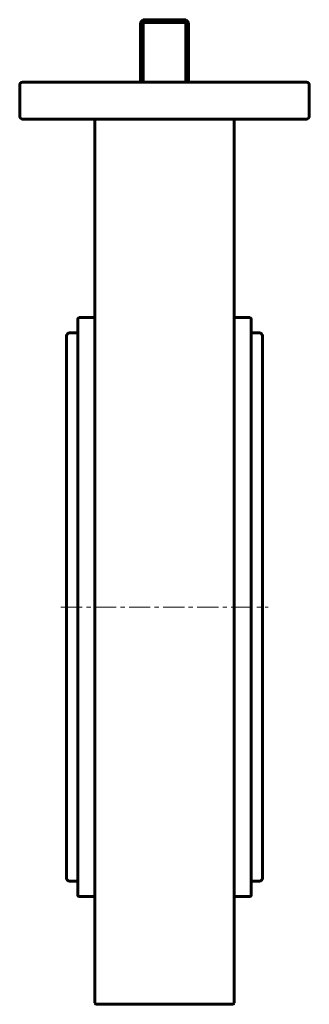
# Model space of a CAD drawing. Header units: millimetres. Extents: x -51 to 51, y -174 to 174.
import ezdxf

# ---------------------------------------------------------------- set-up
doc = ezdxf.new("R2010")
doc.units = ezdxf.units.MM
doc.linetypes.add('K5LT_AXLED', pattern=[12, 7.5, -1.5, 1.5, -1.5])
doc.linetypes.add('K5LT_BASIC', pattern=[0])
doc.layers.add('Системный слой (1)', color=7, linetype='Continuous', true_color=0x6c6c6c)

# ---------------------------------------------------------------- blocks, each defined once
blk = doc.blocks.new('U0')
at = {"layer": 'Системный слой (1)', "color": 143, "linetype": 'K5LT_BASIC', "lineweight": 60, "true_color": 0x33acca}
for p, q in [((30.5, -33.5), (30.5, 68)), ((30.5, -135), (30.5, -33.5))]:
    blk.add_line(p, q, dxfattribs=at)
blk = doc.blocks.new('U1')
at = {"layer": 'Системный слой (1)', "color": 143, "linetype": 'K5LT_BASIC', "lineweight": 60, "true_color": 0x33acca}
for p, q in [((-30.5, 63.1), (-33.5, 63.1)), ((33.5, 63.1), (30.5, 63.1))]:
    blk.add_line(p, q, dxfattribs=at)
blk = doc.blocks.new('U2')
at = {"layer": 'Системный слой (1)', "color": 143, "linetype": 'K5LT_BASIC', "lineweight": 60, "true_color": 0x33acca}
for p, q in [((-30.5, -130.1), (-33.5, -130.1)), ((33.5, -130.1), (30.5, -130.1))]:
    blk.add_line(p, q, dxfattribs=at)
blk = doc.blocks.new('U3')
at = {"layer": 'Системный слой (1)', "color": 143, "linetype": 'K5LT_BASIC', "lineweight": 60, "true_color": 0x33acca}
for p, q in [((34.5, -33.5), (34.5, 62.1)), ((34.5, -129.1), (34.5, -33.5))]:
    blk.add_line(p, q, dxfattribs=at)

msp = doc.modelspace()

# ---------------------------------------------------------------- linework, layer by layer
at = {"layer": 'Системный слой (1)', "color": 143, "linetype": 'K5LT_BASIC', "lineweight": 60, "true_color": 0x33acca}
for p, q in [((-7.5, 173.5), (-8.5, 172.5)), ((-7.5, 173.5), (-7.5, 172.5)), ((-7.5, 173.5), (7.5, 173.5)), ((7.5, 173.5), (7.5, 172.5)), ((7.5, 173.5), (8.5, 172.5)), ((-7.5, 172.5), (-8.5, 172.5)), ((-8.5, 151.5), (-8.5, 172.5)), ((-7.5, 172.5), (7.5, 172.5)), ((-7.5, 151.5), (-7.5, 172.5)), ((8.5, 172.5), (7.5, 172.5)), ((7.5, 151.5), (7.5, 172.5)), ((8.5, 151.5), (8.5, 172.5)), ((-51, 150.5), (-51, 139.5)), ((-49.41, 151.5), (-50, 151.5)), ((49.41, 151.5), (-49.41, 151.5)), ((50, 151.5), (49.41, 151.5)), ((51, 139.5), (51, 150.5)), ((-50, 138.5), (-49.41, 138.5)), ((-49.41, 138.5), (49.41, 138.5)), ((-24.5, 138.5), (-24.5, 78.92)), ((24.5, 78.92), (24.5, 138.5)), ((49.41, 138.5), (50, 138.5)), ((-24.5, 78.92), (-24.5, 77.61)), ((-24.5, 77.61), (-24.5, -173)), ((24.5, 77.61), (24.5, 78.92)), ((24.5, -173), (24.5, 77.61)), ((-30.5, 68), (-30.5, -135)), ((-30, 68.5), (-24.5, 68.5)), ((24.5, 68.5), (30, 68.5)), ((-34.5, 62.1), (-34.5, -129.1)), ((34.5, 56.7), (34.5, 39.88)), ((-34.5, -106.93), (-34.5, -109.56)), ((-30, -135.5), (-24.5, -135.5)), ((24.5, -135.5), (30, -135.5)), ((24, -173.5), (-24, -173.5))]:
    msp.add_line(p, q, dxfattribs=at)
at = {"layer": 'Системный слой (1)', "color": 30, "linetype": 'K5LT_AXLED', "lineweight": 18, "true_color": 0xff8000}
msp.add_line((-36.5, -33.5), (36.5, -33.5), dxfattribs=at)
at = {"layer": 'Системный слой (1)', "color": 143, "linetype": 'K5LT_BASIC', "lineweight": 60, "true_color": 0x33acca}
for centre, radius, start, end in [((-50, 150.5), 1, 90, 180), ((50, 150.5), 1, 0, 90), ((-50, 139.5), 1, 180, 270), ((50, 139.5), 1, 270, 0), ((-30, 68), 0.5, 90, 180), ((30, 68), 0.5, 0, 90), ((-33.5, 62.1), 1, 90, 180), ((33.5, 62.1), 1, 0, 90), ((-33.5, -129.1), 1, 180, 270), ((33.5, -129.1), 1, 270, 0), ((-30, -135), 0.5, 180, 270), ((30, -135), 0.5, 270, 0), ((-24, -173), 0.5, 180, 270), ((24, -173), 0.5, 270, 0)]:
    msp.add_arc(centre, radius, start, end, dxfattribs=at)

# ---------------------------------------------------------------- block references
at = {"layer": 'Системный слой (1)'}
for name in ['U0', 'U1', 'U3', 'U2']:
    msp.add_blockref(name, (0, 0), dxfattribs=at)

doc.saveas('drawing.dxf')
